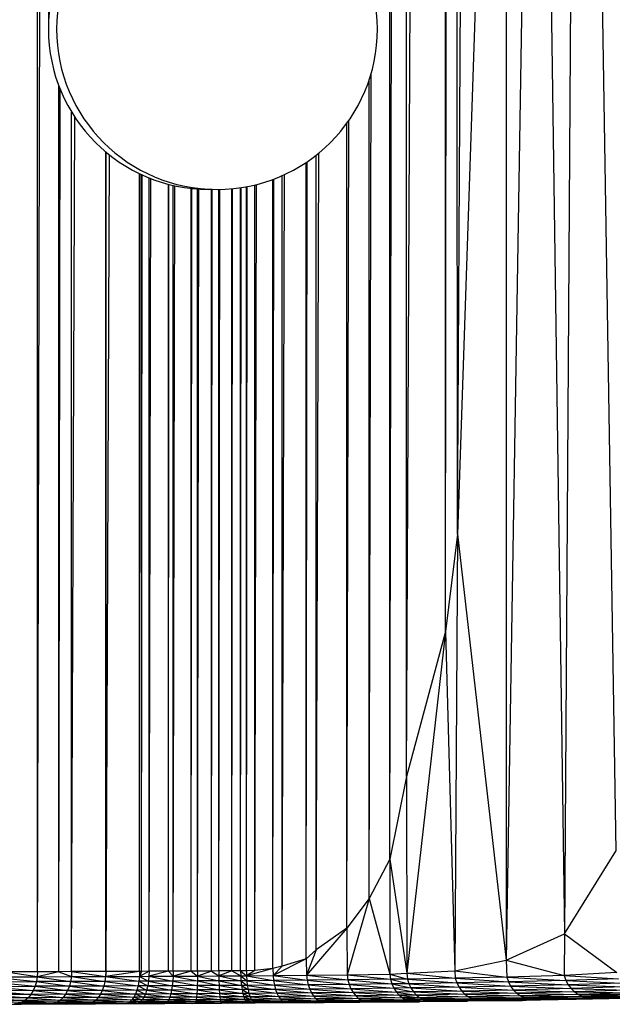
# Paper-space layout '_Izquierda' of a CAD drawing. Header units: millimetres. Extents: x -67 to 65, y -161 to 389.
# Tile 3 of 13: x -12 to 25, y -160 to -99. Entities that reach past the tile are written whole.
import ezdxf

# ---------------------------------------------------------------- set-up
doc = ezdxf.new("R2010")
doc.units = ezdxf.units.MM

psp = doc.layouts.new('_Izquierda')

# ---------------------------------------------------------------- linework, layer by layer
at = {"color": 7, "linetype": 'Continuous', "lineweight": 25}
for p, q in [((14.984, -131.102), (17.387, 287.978)), ((14.984, -131.102), (14.807, 287.1)), ((22.59, -8.945), (21.657, -155.991)), ((22.59, -8.945), (24.863, -150.843)), ((14.242, -137.171), (14.348, -31.133)), ((14.242, -137.171), (14.256, -31.331)), ((-11.188, -158.351), (-11.188, -32.388)), ((-11.188, -158.351), (-10.879, -32.388)), ((10.77, -151.347), (10.768, -32.388)), ((10.77, -151.347), (10.992, -32.388)), ((11.819, -146.184), (11.809, -32.388)), ((11.819, -146.184), (12.35, -32.388)), ((19.96, -37.542), (18.027, -157.63)), ((19.96, -37.542), (21.657, -155.991)), ((18.012, -41.62), (14.984, -131.102)), ((18.012, -41.62), (18.027, -157.63)), ((-10.508, -54.388), (-10.508, -99.633)), ((9.478, -153.79), (9.6, -102.434)), ((9.478, -153.79), (9.478, -102.823)), ((-9.851, -158.347), (-9.851, -103.198)), ((-9.851, -158.347), (-9.771, -103.4)), ((-9.061, -158.344), (-9.061, -104.814)), ((-9.061, -158.344), (-8.854, -105.141)), ((8.09, -155.645), (8.218, -105.33)), ((8.09, -155.645), (8.09, -105.511)), ((-6.937, -158.336), (-6.937, -107.292)), ((-6.937, -158.336), (-6.934, -107.295)), ((-6.906, -158.336), (-6.906, -107.319)), ((-6.906, -158.336), (-6.712, -107.476)), ((5.561, -157.546), (5.617, -107.907)), ((6.177, -156.994), (6.352, -107.357)), ((6.177, -156.994), (6.177, -107.497)), ((5.561, -157.546), (5.561, -107.944)), ((-4.825, -158.328), (-4.825, -108.653)), ((-4.825, -158.328), (-4.815, -108.658)), ((-4.716, -158.327), (-4.716, -108.705)), ((-4.716, -158.327), (-4.672, -108.725)), ((-4.236, -158.325), (-4.236, -108.912)), ((-4.236, -158.325), (-4.126, -108.956)), ((3.487, -158.157), (3.54, -108.986)), ((3.487, -158.157), (3.487, -109.005)), ((4.067, -157.999), (4.202, -108.707)), ((4.067, -157.999), (4.067, -108.769)), ((-3.025, -158.32), (-3.025, -109.311)), ((-3.025, -158.32), (-2.999, -109.318)), ((-2.734, -158.318), (-2.734, -109.382)), ((-2.734, -158.318), (-2.633, -109.405)), ((-1.611, -158.313), (-1.611, -109.572)), ((-1.611, -158.313), (-1.575, -109.576)), ((-1.211, -158.31), (-1.211, -109.608)), ((-1.211, -158.31), (-1.134, -109.614)), ((-0.31, -109.631), (-0.508, -109.633)), ((-0.351, -158.306), (-0.31, -109.631)), ((-0.351, -158.306), (-0.351, -109.632)), ((0.107, -158.303), (0.179, -109.632)), ((0.107, -158.303), (0.107, -109.633)), ((0.915, -158.298), (0.964, -109.587)), ((0.915, -158.298), (0.915, -109.591)), ((1.47, -158.294), (1.502, -109.52)), ((1.47, -158.294), (1.47, -109.524)), ((1.829, -158.29), (1.876, -109.456)), ((1.829, -158.29), (1.829, -109.464)), ((2.35, -158.268), (2.452, -109.328)), ((2.35, -158.268), (2.35, -109.353)), ((14.984, -131.102), (14.242, -137.171)), ((14.984, -131.102), (14.823, -158.302)), ((14.984, -131.102), (18.027, -157.63)), ((14.242, -137.171), (11.819, -146.184)), ((14.242, -137.171), (11.828, -158.437)), ((14.242, -137.171), (14.823, -158.302)), ((11.819, -146.184), (10.77, -151.347)), ((11.819, -146.184), (11.828, -158.437)), ((21.657, -155.991), (24.863, -150.843)), ((10.77, -151.347), (9.478, -153.79)), ((10.77, -151.347), (10.768, -158.498)), ((10.77, -151.347), (11.828, -158.437)), ((9.478, -153.79), (8.09, -155.645)), ((9.478, -153.79), (8.119, -158.543)), ((9.478, -153.79), (10.768, -158.498)), ((8.09, -155.645), (5.579, -158.573)), ((8.09, -155.645), (6.177, -156.994)), ((8.09, -155.645), (8.119, -158.543)), ((18.027, -157.63), (21.657, -155.991)), ((21.657, -155.991), (21.643, -158.586)), ((21.657, -155.991), (24.92, -158.391)), ((5.561, -157.546), (3.498, -158.591)), ((5.561, -157.546), (4.067, -157.999)), ((6.177, -156.994), (5.561, -157.546)), ((5.561, -157.546), (5.579, -158.573)), ((6.177, -156.994), (5.579, -158.573)), ((3.487, -158.157), (1.836, -158.604)), ((3.487, -158.157), (2.35, -158.268)), ((4.067, -157.999), (3.487, -158.157)), ((3.487, -158.157), (3.498, -158.591)), ((4.067, -157.999), (3.498, -158.591)), ((14.823, -158.302), (18.027, -157.63)), ((18.027, -157.63), (21.643, -158.586)), ((18.027, -157.63), (18.059, -158.693)), ((-14.03, -158.673), (-11.205, -158.663)), ((-14.03, -158.673), (-11.258, -158.968)), ((-11.188, -158.351), (-13.28, -158.355)), ((-11.205, -158.663), (-13.28, -158.355)), ((-11.205, -158.663), (-11.258, -158.968)), ((-9.851, -158.347), (-11.205, -158.663)), ((-11.188, -158.351), (-11.205, -158.663)), ((-11.205, -158.663), (-9.077, -158.656)), ((-11.205, -158.663), (-9.125, -158.961)), ((-9.851, -158.347), (-11.188, -158.351)), ((-9.061, -158.344), (-9.851, -158.347)), ((-9.851, -158.347), (-9.077, -158.656)), ((-9.077, -158.656), (-9.125, -158.961)), ((-9.061, -158.344), (-9.077, -158.656)), ((-9.077, -158.656), (-6.951, -158.648)), ((-9.077, -158.656), (-6.992, -158.953)), ((-6.937, -158.336), (-9.061, -158.344)), ((-9.061, -158.344), (-6.951, -158.648)), ((-6.951, -158.648), (-6.992, -158.953)), ((-4.825, -158.328), (-6.951, -158.648)), ((-6.937, -158.336), (-6.951, -158.648)), ((-6.906, -158.336), (-6.951, -158.648)), ((-6.951, -158.648), (-4.836, -158.64)), ((-6.951, -158.648), (-4.868, -158.944)), ((-6.906, -158.336), (-6.937, -158.336)), ((-4.825, -158.328), (-6.906, -158.336)), ((-4.836, -158.64), (-4.868, -158.944)), ((-4.236, -158.325), (-4.836, -158.64)), ((-4.716, -158.327), (-4.836, -158.64)), ((-4.825, -158.328), (-4.836, -158.64)), ((-4.836, -158.64), (-4.245, -158.637)), ((-4.836, -158.64), (-4.274, -158.942)), ((-4.716, -158.327), (-4.825, -158.328)), ((-4.236, -158.325), (-4.716, -158.327)), ((-4.245, -158.637), (-4.274, -158.942)), ((-3.025, -158.32), (-4.245, -158.637)), ((-4.236, -158.325), (-4.245, -158.637)), ((-4.245, -158.637), (-2.74, -158.63)), ((-4.245, -158.637), (-2.759, -158.935)), ((-3.025, -158.32), (-4.236, -158.325)), ((-2.734, -158.318), (-3.025, -158.32)), ((-3.025, -158.32), (-2.74, -158.63)), ((-2.74, -158.63), (-2.759, -158.935)), ((-1.611, -158.313), (-2.74, -158.63)), ((-2.734, -158.318), (-2.74, -158.63)), ((-2.74, -158.63), (-1.213, -158.622)), ((-2.74, -158.63), (-1.219, -158.927)), ((-1.611, -158.313), (-2.734, -158.318)), ((-1.211, -158.31), (-1.611, -158.313)), ((-1.611, -158.313), (-1.213, -158.622)), ((-1.213, -158.622), (-1.219, -158.927)), ((-0.351, -158.306), (-1.213, -158.622)), ((-1.211, -158.31), (-1.213, -158.622)), ((-1.213, -158.622), (0.109, -158.615)), ((-1.213, -158.622), (0.115, -158.919)), ((-0.351, -158.306), (-1.211, -158.31)), ((0.107, -158.303), (-0.351, -158.306)), ((-0.351, -158.306), (0.109, -158.615)), ((0.915, -158.298), (0.107, -158.303)), ((0.107, -158.303), (0.109, -158.615)), ((0.915, -158.298), (0.109, -158.615)), ((0.109, -158.615), (1.476, -158.606)), ((0.109, -158.615), (1.493, -158.911)), ((0.109, -158.615), (0.115, -158.919)), ((1.47, -158.294), (0.915, -158.298)), ((0.915, -158.298), (1.476, -158.606)), ((1.829, -158.29), (1.47, -158.294)), ((1.47, -158.294), (1.836, -158.604)), ((1.47, -158.294), (1.476, -158.606)), ((1.476, -158.606), (1.836, -158.604)), ((1.476, -158.606), (1.856, -158.908)), ((1.476, -158.606), (1.493, -158.911)), ((2.35, -158.268), (1.829, -158.29)), ((1.829, -158.29), (1.836, -158.604)), ((2.35, -158.268), (1.836, -158.604)), ((1.836, -158.604), (3.498, -158.591)), ((1.836, -158.604), (3.529, -158.896)), ((1.836, -158.604), (1.856, -158.908)), ((3.498, -158.591), (5.579, -158.573)), ((3.498, -158.591), (5.618, -158.878)), ((3.498, -158.591), (3.529, -158.896)), ((5.579, -158.573), (8.119, -158.543)), ((5.579, -158.573), (8.16, -158.852)), ((5.579, -158.573), (5.618, -158.878)), ((8.119, -158.543), (10.768, -158.498)), ((8.119, -158.543), (10.817, -158.82)), ((8.119, -158.543), (8.16, -158.852)), ((10.817, -158.82), (8.16, -158.852)), ((10.768, -158.498), (11.828, -158.437)), ((10.768, -158.498), (11.874, -158.806)), ((10.768, -158.498), (10.817, -158.82)), ((11.874, -158.806), (10.817, -158.82)), ((10.817, -158.82), (11.965, -159.095)), ((10.817, -158.82), (10.907, -159.11)), ((11.828, -158.437), (14.823, -158.302)), ((11.828, -158.437), (14.852, -158.759)), ((11.828, -158.437), (11.874, -158.806)), ((14.852, -158.759), (11.874, -158.806)), ((11.874, -158.806), (14.95, -159.048)), ((11.874, -158.806), (11.965, -159.095)), ((14.823, -158.302), (18.059, -158.693)), ((14.823, -158.302), (14.852, -158.759)), ((18.059, -158.693), (14.852, -158.759)), ((14.852, -158.759), (18.161, -158.985)), ((14.852, -158.759), (14.95, -159.048)), ((21.643, -158.586), (18.059, -158.693)), ((18.059, -158.693), (21.749, -158.894)), ((18.059, -158.693), (18.161, -158.985)), ((24.92, -158.391), (21.643, -158.586)), ((21.643, -158.586), (25.031, -158.787)), ((21.643, -158.586), (21.749, -158.894)), ((25.031, -158.787), (21.749, -158.894)), ((-14.181, -159.267), (-11.344, -159.258)), ((-14.181, -159.267), (-11.462, -159.525)), ((-14.087, -158.977), (-11.258, -158.968)), ((-14.087, -158.977), (-11.344, -159.258)), ((-11.344, -159.258), (-11.462, -159.525)), ((-11.258, -158.968), (-11.344, -159.258)), ((-9.204, -159.25), (-11.344, -159.258)), ((-11.344, -159.258), (-9.311, -159.518)), ((-9.125, -158.961), (-11.258, -158.968)), ((-11.258, -158.968), (-9.204, -159.25)), ((-9.204, -159.25), (-9.311, -159.518)), ((-9.125, -158.961), (-9.204, -159.25)), ((-7.06, -159.243), (-9.204, -159.25)), ((-9.204, -159.25), (-7.153, -159.51)), ((-6.992, -158.953), (-9.125, -158.961)), ((-9.125, -158.961), (-7.06, -159.243)), ((-7.06, -159.243), (-7.153, -159.51)), ((-6.992, -158.953), (-7.06, -159.243)), ((-4.921, -159.234), (-7.06, -159.243)), ((-7.06, -159.243), (-4.993, -159.502)), ((-4.868, -158.944), (-6.992, -158.953)), ((-6.992, -158.953), (-4.921, -159.234)), ((-4.921, -159.234), (-4.993, -159.502)), ((-4.868, -158.944), (-4.921, -159.234)), ((-4.322, -159.232), (-4.921, -159.234)), ((-4.921, -159.234), (-4.386, -159.499)), ((-4.274, -158.942), (-4.868, -158.944)), ((-4.868, -158.944), (-4.322, -159.232)), ((-4.322, -159.232), (-4.386, -159.499)), ((-4.274, -158.942), (-4.322, -159.232)), ((-2.79, -159.225), (-4.322, -159.232)), ((-4.322, -159.232), (-2.832, -159.492)), ((-2.759, -158.935), (-4.274, -158.942)), ((-4.274, -158.942), (-2.79, -159.225)), ((-2.79, -159.225), (-2.832, -159.492)), ((-2.759, -158.935), (-2.79, -159.225)), ((-1.23, -159.217), (-2.79, -159.225)), ((-2.79, -159.225), (-1.244, -159.484)), ((-1.219, -158.927), (-2.759, -158.935)), ((-2.759, -158.935), (-1.23, -159.217)), ((-1.23, -159.217), (-1.244, -159.484)), ((-1.219, -158.927), (-1.23, -159.217)), ((0.124, -159.209), (-1.23, -159.217)), ((-1.23, -159.217), (0.138, -159.476)), ((0.115, -158.919), (-1.219, -158.927)), ((-1.219, -158.927), (0.124, -159.209)), ((1.493, -158.911), (0.115, -158.919)), ((0.115, -158.919), (1.522, -159.2)), ((0.115, -158.919), (0.124, -159.209)), ((1.522, -159.2), (0.124, -159.209)), ((0.124, -159.209), (1.561, -159.467)), ((0.124, -159.209), (0.138, -159.476)), ((1.856, -158.908), (1.493, -158.911)), ((1.493, -158.911), (1.889, -159.198)), ((1.493, -158.911), (1.522, -159.2)), ((1.889, -159.198), (1.522, -159.2)), ((1.522, -159.2), (1.935, -159.465)), ((1.522, -159.2), (1.561, -159.467)), ((3.529, -158.896), (1.856, -158.908)), ((1.856, -158.908), (3.581, -159.185)), ((1.856, -158.908), (1.889, -159.198)), ((3.581, -159.185), (1.889, -159.198)), ((1.889, -159.198), (3.651, -159.452)), ((1.889, -159.198), (1.935, -159.465)), ((5.618, -158.878), (3.529, -158.896)), ((3.529, -158.896), (5.685, -159.167)), ((3.529, -158.896), (3.581, -159.185)), ((5.685, -159.167), (3.581, -159.185)), ((3.581, -159.185), (5.776, -159.434)), ((3.581, -159.185), (3.651, -159.452)), ((5.776, -159.434), (3.651, -159.452)), ((8.16, -158.852), (5.618, -158.878)), ((5.618, -158.878), (8.24, -159.141)), ((5.618, -158.878), (5.685, -159.167)), ((8.24, -159.141), (5.685, -159.167)), ((5.685, -159.167), (8.35, -159.408)), ((5.685, -159.167), (5.776, -159.434)), ((8.35, -159.408), (5.776, -159.434)), ((5.776, -159.434), (8.486, -159.646)), ((5.776, -159.434), (5.89, -159.672)), ((8.16, -158.852), (10.907, -159.11)), ((8.16, -158.852), (8.24, -159.141)), ((10.907, -159.11), (8.24, -159.141)), ((8.24, -159.141), (11.03, -159.376)), ((8.24, -159.141), (8.35, -159.408)), ((11.03, -159.376), (8.35, -159.408)), ((8.35, -159.408), (11.183, -159.614)), ((8.35, -159.408), (8.486, -159.646)), ((11.965, -159.095), (10.907, -159.11)), ((10.907, -159.11), (12.09, -159.362)), ((10.907, -159.11), (11.03, -159.376)), ((12.09, -159.362), (11.03, -159.376)), ((11.03, -159.376), (12.246, -159.6)), ((11.03, -159.376), (11.183, -159.614)), ((14.95, -159.048), (11.965, -159.095)), ((11.965, -159.095), (15.085, -159.315)), ((11.965, -159.095), (12.09, -159.362)), ((15.085, -159.315), (12.09, -159.362)), ((12.09, -159.362), (15.252, -159.553)), ((12.09, -159.362), (12.246, -159.6)), ((18.161, -158.985), (14.95, -159.048)), ((14.95, -159.048), (18.302, -159.252)), ((14.95, -159.048), (15.085, -159.315)), ((18.302, -159.252), (15.085, -159.315)), ((15.085, -159.315), (18.477, -159.489)), ((15.085, -159.315), (15.252, -159.553)), ((21.749, -158.894), (18.161, -158.985)), ((18.161, -158.985), (21.895, -159.161)), ((18.161, -158.985), (18.302, -159.252)), ((21.895, -159.161), (18.302, -159.252)), ((18.302, -159.252), (22.077, -159.398)), ((18.302, -159.252), (18.477, -159.489)), ((22.077, -159.398), (18.477, -159.489)), ((21.749, -158.894), (25.183, -159.054)), ((21.749, -158.894), (21.895, -159.161)), ((25.183, -159.054), (21.895, -159.161)), ((21.895, -159.161), (25.372, -159.291)), ((21.895, -159.161), (22.077, -159.398)), ((25.372, -159.291), (22.077, -159.398)), ((22.077, -159.398), (25.592, -159.493)), ((22.077, -159.398), (22.29, -159.601)), ((-11.78, -159.969), (-14.654, -159.978)), ((-14.654, -159.978), (-11.973, -160.134)), ((-11.609, -159.764), (-14.468, -159.774)), ((-14.468, -159.774), (-11.78, -159.969)), ((-11.462, -159.525), (-14.309, -159.535)), ((-14.309, -159.535), (-11.609, -159.764)), ((-11.78, -159.969), (-11.973, -160.134)), ((-11.609, -159.764), (-11.78, -159.969)), ((-9.6, -159.962), (-11.78, -159.969)), ((-11.78, -159.969), (-9.775, -160.127)), ((-11.462, -159.525), (-11.609, -159.764)), ((-9.444, -159.757), (-11.609, -159.764)), ((-11.609, -159.764), (-9.6, -159.962)), ((-9.311, -159.518), (-11.462, -159.525)), ((-11.462, -159.525), (-9.444, -159.757)), ((-9.6, -159.962), (-9.775, -160.127)), ((-9.444, -159.757), (-9.6, -159.962)), ((-7.402, -159.954), (-9.6, -159.962)), ((-9.6, -159.962), (-7.553, -160.119)), ((-9.311, -159.518), (-9.444, -159.757)), ((-7.268, -159.749), (-9.444, -159.757)), ((-9.444, -159.757), (-7.402, -159.954)), ((-7.153, -159.51), (-9.311, -159.518)), ((-9.311, -159.518), (-7.268, -159.749)), ((-7.402, -159.954), (-7.553, -160.119)), ((-7.268, -159.749), (-7.402, -159.954)), ((-5.187, -159.945), (-7.402, -159.954)), ((-7.402, -159.954), (-5.304, -160.11)), ((-7.153, -159.51), (-7.268, -159.749)), ((-5.082, -159.741), (-7.268, -159.749)), ((-7.268, -159.749), (-5.187, -159.945)), ((-4.993, -159.502), (-7.153, -159.51)), ((-7.153, -159.51), (-5.082, -159.741)), ((-5.187, -159.945), (-5.304, -160.11)), ((-5.082, -159.741), (-5.187, -159.945)), ((-4.561, -159.943), (-5.187, -159.945)), ((-5.187, -159.945), (-4.667, -160.108)), ((-4.993, -159.502), (-5.082, -159.741)), ((-4.467, -159.738), (-5.082, -159.741)), ((-5.082, -159.741), (-4.561, -159.943)), ((-4.386, -159.499), (-4.993, -159.502)), ((-4.993, -159.502), (-4.467, -159.738)), ((-4.561, -159.943), (-4.667, -160.108)), ((-4.467, -159.738), (-4.561, -159.943)), ((-2.946, -159.936), (-4.561, -159.943)), ((-4.561, -159.943), (-3.014, -160.1)), ((-4.386, -159.499), (-4.467, -159.738)), ((-2.884, -159.731), (-4.467, -159.738)), ((-4.467, -159.738), (-2.946, -159.936)), ((-2.832, -159.492), (-4.386, -159.499)), ((-4.386, -159.499), (-2.884, -159.731)), ((-2.946, -159.936), (-3.014, -160.1)), ((-2.884, -159.731), (-2.946, -159.936)), ((-1.282, -159.927), (-2.946, -159.936)), ((-2.946, -159.936), (-1.305, -160.092)), ((-2.832, -159.492), (-2.884, -159.731)), ((-1.262, -159.723), (-2.884, -159.731)), ((-2.884, -159.731), (-1.282, -159.927)), ((-1.244, -159.484), (-2.832, -159.492)), ((-2.832, -159.492), (-1.262, -159.723)), ((-1.282, -159.927), (-1.305, -160.092)), ((-1.262, -159.723), (-1.282, -159.927)), ((0.174, -159.919), (-1.282, -159.927)), ((-1.282, -159.927), (0.197, -160.084)), ((-1.244, -159.484), (-1.262, -159.723)), ((0.155, -159.715), (-1.262, -159.723)), ((-1.262, -159.723), (0.174, -159.919)), ((0.138, -159.476), (-1.244, -159.484)), ((-1.244, -159.484), (0.155, -159.715)), ((1.561, -159.467), (0.138, -159.476)), ((0.138, -159.476), (1.61, -159.706)), ((0.138, -159.476), (0.155, -159.715)), ((1.61, -159.706), (0.155, -159.715)), ((0.155, -159.715), (1.668, -159.91)), ((0.155, -159.715), (0.174, -159.919)), ((1.668, -159.91), (0.174, -159.919)), ((0.174, -159.919), (1.732, -160.074)), ((0.174, -159.919), (0.197, -160.084)), ((1.935, -159.465), (1.561, -159.467)), ((1.561, -159.467), (1.991, -159.703)), ((1.561, -159.467), (1.61, -159.706)), ((1.991, -159.703), (1.61, -159.706)), ((1.61, -159.706), (2.057, -159.907)), ((1.61, -159.706), (1.668, -159.91)), ((2.057, -159.907), (1.668, -159.91)), ((1.668, -159.91), (2.132, -160.071)), ((1.668, -159.91), (1.732, -160.074)), ((3.651, -159.452), (1.935, -159.465)), ((1.935, -159.465), (3.738, -159.69)), ((1.935, -159.465), (1.991, -159.703)), ((3.738, -159.69), (1.991, -159.703)), ((1.991, -159.703), (3.84, -159.894)), ((1.991, -159.703), (2.057, -159.907)), ((3.84, -159.894), (2.057, -159.907)), ((2.057, -159.907), (3.954, -160.058)), ((2.057, -159.907), (2.132, -160.071)), ((3.651, -159.452), (5.89, -159.672)), ((3.651, -159.452), (3.738, -159.69)), ((5.89, -159.672), (3.738, -159.69)), ((3.738, -159.69), (6.023, -159.876)), ((3.738, -159.69), (3.84, -159.894)), ((6.023, -159.876), (3.84, -159.894)), ((3.84, -159.894), (6.173, -160.04)), ((3.84, -159.894), (3.954, -160.058)), ((6.173, -160.04), (3.954, -160.058)), ((8.486, -159.646), (5.89, -159.672)), ((5.89, -159.672), (8.646, -159.85)), ((5.89, -159.672), (6.023, -159.876)), ((8.646, -159.85), (6.023, -159.876)), ((6.023, -159.876), (8.824, -160.013)), ((6.023, -159.876), (6.173, -160.04)), ((8.824, -160.013), (6.173, -160.04)), ((6.173, -160.04), (9.018, -160.133)), ((6.173, -160.04), (6.335, -160.16)), ((11.183, -159.614), (8.486, -159.646)), ((8.486, -159.646), (11.361, -159.817)), ((8.486, -159.646), (8.646, -159.85)), ((11.361, -159.817), (8.646, -159.85)), ((8.646, -159.85), (11.561, -159.981)), ((8.646, -159.85), (8.824, -160.013)), ((11.561, -159.981), (8.824, -160.013)), ((8.824, -160.013), (11.778, -160.101)), ((8.824, -160.013), (9.018, -160.133)), ((12.246, -159.6), (11.183, -159.614)), ((11.183, -159.614), (12.429, -159.803)), ((11.183, -159.614), (11.361, -159.817)), ((12.429, -159.803), (11.361, -159.817)), ((11.361, -159.817), (12.634, -159.966)), ((11.361, -159.817), (11.561, -159.981)), ((12.634, -159.966), (11.561, -159.981)), ((11.561, -159.981), (12.856, -160.086)), ((11.561, -159.981), (11.778, -160.101)), ((15.252, -159.553), (12.246, -159.6)), ((12.246, -159.6), (15.448, -159.756)), ((12.246, -159.6), (12.429, -159.803)), ((15.448, -159.756), (12.429, -159.803)), ((12.429, -159.803), (15.667, -159.919)), ((12.429, -159.803), (12.634, -159.966)), ((15.667, -159.919), (12.634, -159.966)), ((12.634, -159.966), (15.905, -160.038)), ((12.634, -159.966), (12.856, -160.086)), ((15.905, -160.038), (12.856, -160.086)), ((18.477, -159.489), (15.252, -159.553)), ((15.252, -159.553), (18.682, -159.692)), ((15.252, -159.553), (15.448, -159.756)), ((18.682, -159.692), (15.448, -159.756)), ((15.448, -159.756), (18.912, -159.855)), ((15.448, -159.756), (15.667, -159.919)), ((18.912, -159.855), (15.667, -159.919)), ((15.667, -159.919), (19.161, -159.975)), ((15.667, -159.919), (15.905, -160.038)), ((19.161, -159.975), (15.905, -160.038)), ((15.905, -160.038), (19.424, -160.047)), ((15.905, -160.038), (16.156, -160.111)), ((16.156, -160.111), (19.424, -160.047)), ((18.477, -159.489), (22.29, -159.601)), ((18.477, -159.489), (18.682, -159.692)), ((22.29, -159.601), (18.682, -159.692)), ((18.682, -159.692), (22.528, -159.764)), ((18.682, -159.692), (18.912, -159.855)), ((22.528, -159.764), (18.912, -159.855)), ((18.912, -159.855), (22.787, -159.883)), ((18.912, -159.855), (19.161, -159.975)), ((22.787, -159.883), (19.161, -159.975)), ((19.161, -159.975), (23.063, -159.955)), ((19.161, -159.975), (19.424, -160.047)), ((19.424, -160.047), (23.063, -159.955)), ((23.399, -159.985), (19.424, -160.047)), ((19.733, -160.075), (19.424, -160.047)), ((19.733, -160.075), (23.399, -159.985)), ((24.419, -160.034), (19.733, -160.075)), ((25.592, -159.493), (22.29, -159.601)), ((22.29, -159.601), (25.838, -159.656)), ((22.29, -159.601), (22.528, -159.764)), ((24.419, -160.034), (22.394, -160.081)), ((25.838, -159.656), (22.528, -159.764)), ((22.528, -159.764), (26.104, -159.775)), ((22.528, -159.764), (22.787, -159.883)), ((26.104, -159.775), (22.787, -159.883)), ((22.787, -159.883), (26.391, -159.847)), ((22.787, -159.883), (23.063, -159.955)), ((26.391, -159.847), (23.063, -159.955)), ((23.063, -159.955), (26.914, -159.877)), ((23.399, -159.985), (23.063, -159.955)), ((23.399, -159.985), (26.914, -159.877)), ((27.965, -159.933), (23.399, -159.985)), ((24.419, -160.034), (23.399, -159.985)), ((27.965, -159.933), (24.419, -160.034)), ((-12.181, -160.256), (-15.089, -160.265)), ((-11.973, -160.134), (-14.863, -160.144)), ((-14.863, -160.144), (-12.181, -160.256)), ((-14.849, -160.379), (-10.368, -160.35)), ((-14.849, -160.379), (-12.203, -160.37)), ((-10.368, -160.35), (-12.625, -160.357)), ((-12.181, -160.256), (-12.4, -160.331)), ((-12.4, -160.331), (-10.163, -160.323)), ((-10.368, -160.35), (-12.4, -160.331)), ((-12.203, -160.37), (-8.065, -160.342)), ((-12.203, -160.37), (-10.368, -160.35)), ((-9.453, -160.361), (-12.203, -160.37)), ((-11.973, -160.134), (-12.181, -160.256)), ((-9.964, -160.248), (-12.181, -160.256)), ((-12.181, -160.256), (-10.163, -160.323)), ((-9.775, -160.127), (-11.973, -160.134)), ((-11.973, -160.134), (-9.964, -160.248)), ((-10.368, -160.35), (-10.163, -160.323)), ((-8.065, -160.342), (-10.368, -160.35)), ((-9.964, -160.248), (-10.163, -160.323)), ((-10.163, -160.323), (-7.889, -160.315)), ((-8.065, -160.342), (-10.163, -160.323)), ((-9.775, -160.127), (-9.964, -160.248)), ((-7.717, -160.24), (-9.964, -160.248)), ((-9.964, -160.248), (-7.889, -160.315)), ((-7.553, -160.119), (-9.775, -160.127)), ((-9.775, -160.127), (-7.717, -160.24)), ((-9.453, -160.361), (-5.703, -160.333)), ((-9.453, -160.361), (-8.065, -160.342)), ((-8.765, -160.358), (-9.453, -160.361)), ((-8.765, -160.358), (-5.025, -160.33)), ((-8.765, -160.358), (-5.703, -160.333)), ((-6.287, -160.349), (-8.765, -160.358)), ((-8.065, -160.342), (-7.889, -160.315)), ((-5.703, -160.333), (-8.065, -160.342)), ((-7.717, -160.24), (-7.889, -160.315)), ((-7.889, -160.315), (-5.565, -160.306)), ((-5.703, -160.333), (-7.889, -160.315)), ((-7.553, -160.119), (-7.717, -160.24)), ((-5.431, -160.232), (-7.717, -160.24)), ((-7.717, -160.24), (-5.565, -160.306)), ((-5.304, -160.11), (-7.553, -160.119)), ((-7.553, -160.119), (-5.431, -160.232)), ((-6.287, -160.349), (-3.248, -160.322)), ((-6.287, -160.349), (-5.025, -160.33)), ((-3.816, -160.338), (-6.287, -160.349)), ((-5.703, -160.333), (-5.565, -160.306)), ((-5.025, -160.33), (-5.703, -160.333)), ((-5.431, -160.232), (-5.565, -160.306)), ((-5.565, -160.306), (-4.901, -160.304)), ((-5.025, -160.33), (-5.565, -160.306)), ((-5.304, -160.11), (-5.431, -160.232)), ((-4.781, -160.229), (-5.431, -160.232)), ((-5.431, -160.232), (-4.901, -160.304)), ((-4.667, -160.108), (-5.304, -160.11)), ((-5.304, -160.11), (-4.781, -160.229)), ((-5.025, -160.33), (-4.901, -160.304)), ((-3.248, -160.322), (-5.025, -160.33)), ((-4.781, -160.229), (-4.901, -160.304)), ((-4.901, -160.304), (-3.167, -160.296)), ((-3.248, -160.322), (-4.901, -160.304)), ((-4.667, -160.108), (-4.781, -160.229)), ((-3.089, -160.222), (-4.781, -160.229)), ((-4.781, -160.229), (-3.167, -160.296)), ((-3.014, -160.1), (-4.667, -160.108)), ((-4.667, -160.108), (-3.089, -160.222)), ((-3.816, -160.338), (-1.384, -160.313)), ((-3.816, -160.338), (-3.248, -160.322)), ((-1.557, -160.328), (-3.816, -160.338)), ((-3.248, -160.322), (-3.167, -160.296)), ((-1.384, -160.313), (-3.248, -160.322)), ((-3.089, -160.222), (-3.167, -160.296)), ((-3.167, -160.296), (-1.357, -160.287)), ((-1.384, -160.313), (-3.167, -160.296)), ((-3.014, -160.1), (-3.089, -160.222)), ((-1.331, -160.213), (-3.089, -160.222)), ((-3.089, -160.222), (-1.357, -160.287)), ((-1.305, -160.092), (-3.014, -160.1)), ((-3.014, -160.1), (-1.331, -160.213)), ((-1.557, -160.328), (0.271, -160.304)), ((-1.557, -160.328), (-1.384, -160.313)), ((0.648, -160.317), (-1.557, -160.328)), ((-1.384, -160.313), (-1.357, -160.287)), ((0.271, -160.304), (-1.384, -160.313)), ((-1.331, -160.213), (-1.357, -160.287)), ((-1.357, -160.287), (0.246, -160.278)), ((0.271, -160.304), (-1.357, -160.287)), ((-1.305, -160.092), (-1.331, -160.213)), ((0.22, -160.204), (-1.331, -160.213)), ((-1.331, -160.213), (0.246, -160.278)), ((0.197, -160.084), (-1.305, -160.092)), ((-1.305, -160.092), (0.22, -160.204)), ((1.732, -160.074), (0.197, -160.084)), ((0.197, -160.084), (1.801, -160.195)), ((0.197, -160.084), (0.22, -160.204)), ((1.801, -160.195), (0.22, -160.204)), ((0.22, -160.204), (1.874, -160.268)), ((0.22, -160.204), (0.246, -160.278)), ((0.246, -160.278), (1.874, -160.268)), ((1.949, -160.294), (0.246, -160.278)), ((0.271, -160.304), (0.246, -160.278)), ((1.949, -160.294), (0.271, -160.304)), ((0.648, -160.317), (0.271, -160.304)), ((0.648, -160.317), (1.949, -160.294)), ((1.566, -160.312), (0.648, -160.317)), ((1.566, -160.312), (2.383, -160.291)), ((1.566, -160.312), (1.949, -160.294)), ((4.059, -160.297), (1.566, -160.312)), ((2.132, -160.071), (1.732, -160.074)), ((1.732, -160.074), (2.212, -160.192)), ((1.732, -160.074), (1.801, -160.195)), ((2.212, -160.192), (1.801, -160.195)), ((1.801, -160.195), (2.297, -160.266)), ((1.801, -160.195), (1.874, -160.268)), ((1.874, -160.268), (2.297, -160.266)), ((2.383, -160.291), (1.874, -160.268)), ((1.949, -160.294), (1.874, -160.268)), ((2.383, -160.291), (1.949, -160.294)), ((3.954, -160.058), (2.132, -160.071)), ((2.132, -160.071), (4.078, -160.178)), ((2.132, -160.071), (2.212, -160.192)), ((4.078, -160.178), (2.212, -160.192)), ((2.212, -160.192), (4.208, -160.252)), ((2.212, -160.192), (2.297, -160.266)), ((2.297, -160.266), (4.208, -160.252)), ((4.342, -160.277), (2.297, -160.266)), ((2.383, -160.291), (2.297, -160.266)), ((4.342, -160.277), (2.383, -160.291)), ((4.059, -160.297), (2.383, -160.291)), ((3.954, -160.058), (6.335, -160.16)), ((3.954, -160.058), (4.078, -160.178)), ((4.059, -160.297), (4.342, -160.277)), ((6.131, -160.283), (4.059, -160.297)), ((6.335, -160.16), (4.078, -160.178)), ((4.078, -160.178), (6.505, -160.233)), ((4.078, -160.178), (4.208, -160.252)), ((4.208, -160.252), (6.505, -160.233)), ((6.68, -160.258), (4.208, -160.252)), ((4.342, -160.277), (4.208, -160.252)), ((6.68, -160.258), (4.342, -160.277)), ((6.131, -160.283), (4.342, -160.277)), ((6.131, -160.283), (6.68, -160.258)), ((8.905, -160.262), (6.131, -160.283)), ((9.018, -160.133), (6.335, -160.16)), ((6.335, -160.16), (9.222, -160.206)), ((6.335, -160.16), (6.505, -160.233)), ((6.505, -160.233), (9.222, -160.206)), ((6.505, -160.233), (9.433, -160.231)), ((6.68, -160.258), (6.505, -160.233)), ((9.433, -160.231), (6.68, -160.258)), ((8.905, -160.262), (6.68, -160.258)), ((9.433, -160.231), (8.905, -160.262)), ((11.69, -160.236), (8.905, -160.262)), ((11.778, -160.101), (9.018, -160.133)), ((9.018, -160.133), (12.006, -160.173)), ((9.018, -160.133), (9.222, -160.206)), ((9.222, -160.206), (12.006, -160.173)), ((9.222, -160.206), (12.247, -160.198)), ((9.222, -160.206), (9.433, -160.231)), ((12.247, -160.198), (9.433, -160.231)), ((9.433, -160.231), (12.62, -160.226)), ((9.433, -160.231), (11.69, -160.236)), ((12.62, -160.226), (11.69, -160.236)), ((12.856, -160.086), (11.778, -160.101)), ((11.778, -160.101), (13.091, -160.159)), ((11.778, -160.101), (12.006, -160.173)), ((12.006, -160.173), (13.091, -160.159)), ((12.006, -160.173), (13.327, -160.184)), ((12.006, -160.173), (12.247, -160.198)), ((13.327, -160.184), (12.247, -160.198)), ((12.247, -160.198), (15.611, -160.191)), ((12.247, -160.198), (12.62, -160.226)), ((15.611, -160.191), (12.62, -160.226)), ((12.856, -160.086), (16.156, -160.111)), ((12.856, -160.086), (13.091, -160.159)), ((13.091, -160.159), (16.156, -160.111)), ((13.091, -160.159), (16.393, -160.137)), ((13.091, -160.159), (13.327, -160.184)), ((16.393, -160.137), (13.327, -160.184)), ((13.327, -160.184), (15.611, -160.191)), ((16.393, -160.137), (15.611, -160.191)), ((19.038, -160.142), (15.611, -160.191)), ((19.733, -160.075), (16.156, -160.111)), ((16.156, -160.111), (16.393, -160.137)), ((19.733, -160.075), (16.393, -160.137)), ((16.393, -160.137), (19.038, -160.142)), ((19.038, -160.142), (19.733, -160.075)), ((22.394, -160.081), (19.038, -160.142)), ((22.394, -160.081), (19.733, -160.075))]:
    psp.add_line(p, q, dxfattribs=at)
for centre, start, end in [((-0.508, -99.633), 90, 270), ((0, -99.633), 90, 270), ((0, -99.633), 270, 90)]:
    psp.add_arc(centre, 10, start, end, dxfattribs=at)

doc.saveas('drawing.dxf')
